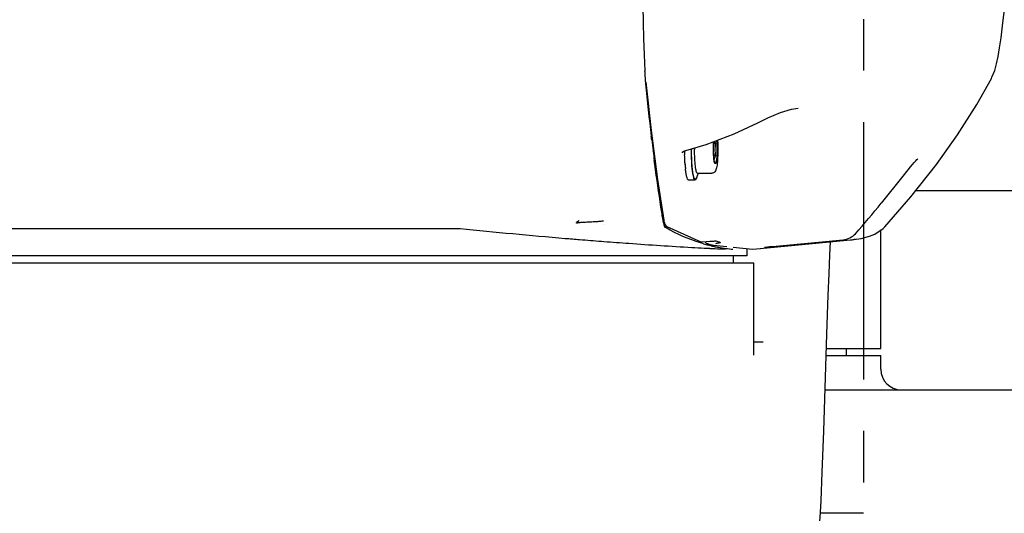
# Model space of a CAD drawing. Header units: millimetres. Extents: x 7426 to 8300, y 124 to 421.
# Tile 39 of 130: x 8025.26 to 8032.43, y 171.94 to 175.54. Entities that reach past the tile are written whole.
import ezdxf

# ---------------------------------------------------------------- set-up
doc = ezdxf.new("R2010")
doc.units = ezdxf.units.MM
doc.linetypes.add('BANKLINE1', pattern=[5.5, 4, -1.5])
doc.linetypes.add('CENTER', pattern=[0.6, 0.375, -0.075, 0.075, -0.075])
for name, color, linetype in [('00_COMPONENTS', 7, 'BANKLINE1'), ('DIM', 7, 'Continuous'), ('外形图', 7, 'Continuous')]:
    doc.layers.add(name, color=color, linetype=linetype)
doc.styles.add('微软雅黑', font='msyh.ttc')
doc.dimstyles.new('尺寸标注_1_20比例', dxfattribs={"dimtxt": 2.1, "dimasz": 1.7, "dimexe": 0.5, "dimexo": 0.4, "dimgap": 0.5, "dimtad": 1, "dimdec": 1, "dimlfac": 20, "dimdsep": 46, "dimtxsty": '微软雅黑', "dimcen": 0.09, "dimadec": 0, "dimazin": 0, "dimtp": 0.01, "dimtm": 0.01, "dimtfac": 1, "dimtdec": 1, "dimtofl": 0, "dimtmove": 0, "dimatfit": 3, "dimfxl": 1, "dimtolj": 1, "dimarcsym": 0})

# ---------------------------------------------------------------- blocks, each defined once
blk = doc.blocks.new('*D1530')
at = {"layer": 'Defpoints', "color": 0}
for p in [(8031.4074, 186.7919), (8031.4074, 171.2917), (8051.2192, 171.2917)]:
    blk.add_point(p, dxfattribs=at)
at = {"layer": 'DIM', "color": 0, "lineweight": -2}
for p, q in [((8031.8074, 186.7919), (8051.7192, 186.7919)), ((8051.2192, 185.0919), (8051.2192, 172.9917)), ((8031.8074, 171.2917), (8051.7192, 171.2917))]:
    blk.add_line(p, q, dxfattribs=at)
at = {"layer": 'DIM', "color": 0}
for points in [[(8051.5025, 185.0919), (8050.9358, 185.0919), (8051.2192, 186.7919)], [(8050.9358, 172.9917), (8051.5025, 172.9917), (8051.2192, 171.2917)]]:
    blk.add_solid(points, dxfattribs=at)
at = {"layer": 'DIM', "color": 0, "insert": (8049.6285, 179.0418), "char_height": 2.1, "attachment_point": 5, "rotation": 90, "style": '微软雅黑'}
blk.add_mtext('\\A1;310', dxfattribs=at)

msp = doc.modelspace()

# ---------------------------------------------------------------- linework, layer by layer
at = {"layer": '00_COMPONENTS', "linetype": 'CENTER', "ltscale": 5}
msp.add_line((8031.4074, 186.7919), (8031.4074, 171.2917), dxfattribs=at)
at = {"layer": '外形图', "linetype": 'Continuous'}
for p, q in [((8029.8126, 175.1608), (8029.8125, 175.1647)), ((8029.8203, 175.0824), (8029.8588, 174.7301)), ((8032.3388, 175.1096), (8032.3389, 175.1098)), ((8030.9318, 174.8929), (8030.9315, 174.8929)), ((8029.8611, 174.6816), (8029.8601, 174.69)), ((8029.8625, 174.6697), (8029.8611, 174.6816)), ((8029.8633, 174.6637), (8029.8625, 174.6697)), ((8029.8737, 174.5793), (8029.8733, 174.5825)), ((8030.091, 174.5749), (8030.1031, 174.5822)), ((8030.1031, 174.5822), (8030.1114, 174.585)), ((8030.3293, 174.6358), (8030.3159, 174.6358)), ((8029.884, 174.4995), (8029.8824, 174.512)), ((8030.3293, 174.5477), (8030.3159, 174.5477)), ((8029.8846, 174.4952), (8029.884, 174.4995)), ((8029.8863, 174.4823), (8029.8846, 174.4952)), ((8030.1303, 174.3717), (8030.1799, 174.3717)), ((8030.1842, 174.3776), (8030.1832, 174.3768)), ((8030.2019, 174.4192), (8030.1934, 174.3943)), ((8030.1971, 174.4192), (8030.3025, 174.4192)), ((8031.5369, 174.201), (8031.6951, 174.3985)), ((8040.2616, 174.2917), (8031.788, 174.2917)), ((8029.3344, 174.0726), (8029.3153, 174.0616)), ((8029.9495, 174.0581), (8029.9465, 174.0763)), ((8021.75, 174.0167), (8028.4667, 174.0167)), ((8029.3153, 174.0616), (8029.3149, 174.0611)), ((8029.3149, 174.0567), (8029.3149, 174.0611)), ((8029.3153, 174.0562), (8029.3149, 174.0567)), ((8029.512, 174.0441), (8029.5124, 174.0436)), ((8029.9691, 174.0205), (8029.9608, 174.0252)), ((8029.9699, 174.0327), (8029.9737, 174.0302)), ((8029.9739, 174.0301), (8029.9737, 174.0302)), ((8029.9739, 174.0301), (8030.222, 173.9195)), ((8031.5336, 173.7841), (8031.5343, 174.0061)), ((8031.5509, 174.0168), (8031.5642, 174.0305)), ((8031.5626, 174.0287), (8031.5642, 174.0305)), ((8030.6546, 173.8703), (8031.3367, 173.9354)), ((8030.7701, 173.8887), (8031.2591, 173.9343)), ((8031.3366, 173.9354), (8031.3889, 173.943)), ((8031.3367, 173.9354), (8031.3367, 173.9354)), ((8031.3889, 173.943), (8031.4501, 173.9605)), ((8029.4974, 173.9237), (8029.5149, 173.9223)), ((8030.2288, 173.9088), (8030.2196, 173.9116)), ((8030.222, 173.9195), (8030.2318, 173.9184)), ((8030.222, 173.9195), (8030.222, 173.9195)), ((8030.241, 173.9052), (8030.2288, 173.9088)), ((8030.2462, 173.8742), (8030.2581, 173.8736)), ((8030.2581, 173.8736), (8030.277, 173.8726)), ((8030.2724, 173.9044), (8030.2717, 173.9046)), ((8030.2811, 173.9037), (8030.2724, 173.9044)), ((8030.2724, 173.9044), (8030.313, 173.8941)), ((8030.2949, 173.891), (8030.2758, 173.8957)), ((8030.277, 173.8726), (8030.2863, 173.8722)), ((8030.313, 173.8941), (8030.4103, 173.8847)), ((8030.3543, 173.9186), (8030.3651, 173.9155)), ((8030.4557, 173.8663), (8030.4555, 173.8663)), ((8030.5573, 173.8705), (8030.5573, 173.8167)), ((8030.6546, 173.8703), (8030.657, 173.8706)), ((8030.6852, 173.8804), (8030.6863, 173.8806)), ((8030.6961, 173.8817), (8030.7073, 173.8828)), ((8030.725, 173.8845), (8030.7456, 173.8865)), ((8030.7456, 173.8865), (8030.7701, 173.8887)), ((8030.7479, 173.8807), (8030.7461, 173.8805)), ((8030.7712, 173.8827), (8030.7479, 173.8807)), ((8030.7802, 173.8835), (8030.7712, 173.8827)), ((8030.5573, 173.8167), (8021.7572, 173.8167)), ((8030.4573, 173.8167), (8030.4573, 173.7667)), ((8021.7074, 173.7667), (8030.6072, 173.7667)), ((8030.6073, 173.093), (8030.6073, 173.7667)), ((8031.5324, 173.1417), (8031.5336, 173.7841)), ((8031.117, 172.5402), (8031.1402, 173.2478)), ((8030.6073, 173.1917), (8030.6754, 173.1917)), ((8031.1367, 173.1417), (8031.5324, 173.1417)), ((8031.2824, 173.0917), (8031.2824, 173.1417)), ((8031.135, 173.0917), (8031.5323, 173.0917)), ((8031.5324, 172.9917), (8031.5324, 173.0917)), ((8031.1269, 172.8417), (8037.6367, 172.8417)), ((8031.1062, 172.2423), (8031.117, 172.5402)), ((8031.4074, 171.9417), (8031.0928, 171.9417))]:
    msp.add_line(p, q, dxfattribs=at)
for points in [[(8032.3388, 175.1096), (8032.3431, 175.1181), (8032.363, 175.1687), (8032.3761, 175.2167), (8032.3874, 175.2701), (8032.3983, 175.3329), (8032.4092, 175.4069), (8032.4202, 175.493), (8032.4313, 175.592)], [(8031.5626, 174.0287), (8031.7527, 174.2469), (8031.9377, 174.4822), (8032.0916, 174.699), (8032.233, 174.9208), (8032.3389, 175.1098)], [(8030.6357, 174.7869), (8030.7099, 174.8233), (8030.8029, 174.8624), (8030.8815, 174.8861), (8030.9319, 174.8929)], [(8029.8588, 174.7301), (8029.9054, 174.3727), (8029.9512, 174.0779)], [(8030.1114, 174.585), (8030.2608, 174.6287), (8030.4655, 174.7066), (8030.6357, 174.7869)], [(8030.0849, 174.5669), (8030.0856, 174.5686), (8030.091, 174.5749)], [(8031.7492, 174.465), (8031.764, 174.4826), (8031.7769, 174.4975), (8031.7878, 174.5096), (8031.7964, 174.5186), (8031.8024, 174.5243)], [(8031.6951, 174.3985), (8031.7327, 174.445), (8031.7492, 174.465)], [(8029.9512, 174.0779), (8029.9528, 174.0692), (8029.9564, 174.0549), (8029.9612, 174.0434), (8029.9699, 174.0327)], [(8031.4501, 173.9605), (8031.4889, 173.9765), (8031.5509, 174.0168)], [(8030.2318, 173.9184), (8030.2859, 173.9234), (8030.2979, 173.9244), (8030.3086, 173.9251), (8030.3177, 173.9256), (8030.3247, 173.9259), (8030.3295, 173.9259), (8030.3303, 173.9259)], [(8030.3302, 173.9259), (8030.3379, 173.9235), (8030.3543, 173.9186)], [(8030.457, 173.8802), (8030.5987, 173.8665), (8030.657, 173.8706)], [(8030.6863, 173.8806), (8030.6886, 173.8808), (8030.6918, 173.8812), (8030.6961, 173.8817)], [(8030.7073, 173.8828), (8030.7214, 173.8842), (8030.725, 173.8845)], [(8031.1402, 173.2478), (8031.1503, 173.5305), (8031.1565, 173.6863), (8031.1626, 173.8237), (8031.1676, 173.9193)], [(8031.0755, 171.6726), (8031.0788, 171.7164), (8031.0822, 171.7648), (8031.0858, 171.8189), (8031.0894, 171.8803), (8031.0933, 171.951), (8031.0973, 172.033), (8031.1062, 172.2423)]]:
    msp.add_lwpolyline(points, dxfattribs=at)
for centre, radius, start, end in [((8145.5714, 178.9983), 115.8224, 180.028062, 181.896749), ((8031.397, 175.2128), 1.5852, 181.87758, 183.58176), ((8031.035, 175.1901), 1.2226, 183.58092, 185.09002), ((8030.8074, 175.1703), 0.994, 185.11803, 185.71764), ((8049.1927, 177.0031), 19.4705, 185.69429, 186.82288), ((8046.6279, 176.6981), 16.8876, 186.91899, 187.19685), ((8030.8542, 174.6045), 0.5392, 175.13739, 176.66351), ((8045.7151, 176.5829), 15.9676, 187.20839, 187.4518), ((8031.8503, 174.5915), 1.7471, 180.30527, 181.2445), ((8031.9263, 174.5917), 1.7736, 179.82718, 179.99996), ((8031.8931, 174.5917), 1.7398, 179.81873, 179.99996), ((8031.5665, 174.5917), 1.3908, 179.49924, 179.99998), ((8030.4326, 174.5268), 0.1141, 191.66949, 192.15295), ((8031.0617, 174.5486), 0.9573, 184.0028, 185.89006), ((8030.3467, 174.5034), 0.026, 200.91921, 203.06481), ((8030.3418, 174.5013), 0.0207, 203.07656, 205.05687), ((8030.3477, 174.5034), 0.026, 200.91921, 203.06481), ((8030.1799, 174.3752), 0.00342, 270.04787, 281.76056), ((8030.181, 174.3751), 0.00339, 261.14748, 269.97931), ((8030.3015, 174.4466), 0.0274, 269.99953, 272.18826), ((8027.1428, 177.7486), 5.6473, 318.12584, 321.08279), ((8032.8784, 217.0367), 43.2455, 264.14512, 265.16578), ((8032.5443, 213.0558), 39.2506, 265.162, 265.31407), ((8032.488, 212.3657), 38.5582, 265.31371, 265.55164), ((8031.3027, 174.0711), 0.1378, 275.43454, 289.2953), ((8031.1394, 191.5355), 17.6839, 266.81124, 267.10469), ((8030.5569, 174.9985), 1.138, 253.88377, 255.69878), ((8030.8732, 186.1184), 12.2603, 267.25585, 267.60834), ((8030.5417, 174.9371), 1.0748, 256.72445, 258.04878), ((8030.5352, 174.9064), 1.0434, 258.04721, 259.76326), ((8030.2457, 174.8252), 0.9208, 275.36816, 275.91673), ((8030.5278, 174.8644), 1.0008, 259.75502, 262.89162), ((8030.5223, 174.8207), 0.9567, 262.89514, 265.9966), ((8029.9775, 182.6126), 8.7659, 275.25345, 275.38763), ((8031.6824, 172.9917), 0.15, 180, 270)]:
    msp.add_arc(centre, radius, start, end, dxfattribs=at)
for points, knots in [([(8030.3136, 174.5917), (8030.3136, 174.5969), (8030.3138, 174.6162), (8030.3146, 174.6356), (8030.3158, 174.6498)], [0, 0, 0, 0, 0.26446, 1, 1, 1, 1]), ([(8030.321, 174.6517), (8030.3215, 174.6503), (8030.3238, 174.6448), (8030.3268, 174.6395), (8030.3293, 174.6358)], [0, 0, 0, 0, 0.240735, 1, 1, 1, 1]), ([(8030.336, 174.6576), (8030.3365, 174.6527), (8030.3384, 174.6308), (8030.339, 174.6088), (8030.339, 174.5917)], [0, 0, 0, 0, 0.222756, 1, 1, 1, 1]), ([(8030.337, 174.658), (8030.3375, 174.6531), (8030.3394, 174.6311), (8030.34, 174.6089), (8030.34, 174.5917)], [0, 0, 0, 0, 0.222346, 1, 1, 1, 1]), ([(8030.3437, 174.6604), (8030.344, 174.6549), (8030.3453, 174.6321), (8030.3457, 174.6092), (8030.3457, 174.5917)], [0, 0, 0, 0, 0.2384, 1, 1, 1, 1]), ([(8030.1799, 174.3717), (8030.1777, 174.3717), (8030.1726, 174.3781), (8030.1687, 174.3906), (8030.164, 174.4111), (8030.1585, 174.4506), (8030.1539, 174.5117), (8030.1527, 174.5637), (8030.1527, 174.5917)], [0, 0, 0, 0, 0.030192, 0.090364, 0.183242, 0.306394, 0.625159, 1, 1, 1, 1]), ([(8030.1832, 174.3776), (8030.1824, 174.3769), (8030.1805, 174.3755), (8030.1769, 174.3769), (8030.1743, 174.3806), (8030.1716, 174.3863), (8030.1691, 174.3943), (8030.1655, 174.409), (8030.1617, 174.4324), (8030.158, 174.4656), (8030.1553, 174.5044), (8030.1536, 174.5471), (8030.1533, 174.5766), (8030.1533, 174.5917)], [0, 0, 0, 0, 0.014406, 0.027508, 0.046558, 0.074354, 0.111535, 0.158072, 0.277672, 0.428631, 0.604568, 0.797835, 1, 1, 1, 1]), ([(8030.1803, 174.3718), (8030.1779, 174.3723), (8030.1733, 174.3792), (8030.1692, 174.3921), (8030.1648, 174.413), (8030.1611, 174.44), (8030.1579, 174.4727), (8030.1547, 174.5239), (8030.1538, 174.5641), (8030.1538, 174.5917)], [0, 0, 0, 0, 0.032735, 0.095523, 0.189942, 0.31346, 0.461891, 0.629951, 1, 1, 1, 1]), ([(8030.1967, 174.4193), (8030.1949, 174.4195), (8030.1912, 174.4248), (8030.188, 174.4348), (8030.1845, 174.451), (8030.1802, 174.482), (8030.1767, 174.5296), (8030.1757, 174.5699), (8030.1757, 174.5917)], [0, 0, 0, 0, 0.03182, 0.093708, 0.187604, 0.311005, 0.628274, 1, 1, 1, 1]), ([(8030.3457, 174.5917), (8030.3457, 174.5713), (8030.345, 174.5416), (8030.3424, 174.504), (8030.3399, 174.4803), (8030.3367, 174.4604), (8030.3324, 174.4433), (8030.3257, 174.4298), (8030.3149, 174.4212), (8030.3068, 174.4192), (8030.3025, 174.4192)], [0, 0, 0, 0, 0.323316, 0.468522, 0.59539, 0.700817, 0.786966, 0.874059, 0.932775, 1, 1, 1, 1]), ([(8030.3198, 174.5036), (8030.3172, 174.5159), (8030.3145, 174.5454), (8030.3136, 174.5748), (8030.3136, 174.5917)], [0, 0, 0, 0, 0.42648, 1, 1, 1, 1]), ([(8030.3146, 174.5917), (8030.3146, 174.5955), (8030.3147, 174.6102), (8030.3152, 174.625), (8030.3159, 174.6359)], [0, 0, 0, 0, 0.257652, 1, 1, 1, 1]), ([(8030.3159, 174.5476), (8030.3157, 174.5511), (8030.3149, 174.5658), (8030.3146, 174.5805), (8030.3146, 174.5917)], [0, 0, 0, 0, 0.239156, 1, 1, 1, 1]), ([(8030.339, 174.5917), (8030.339, 174.584), (8030.3388, 174.5689), (8030.3378, 174.5472), (8030.3363, 174.5279), (8030.3344, 174.5118), (8030.3323, 174.5009), (8030.3304, 174.4945), (8030.329, 174.4915), (8030.3277, 174.4895), (8030.3248, 174.4888), (8030.3237, 174.4912), (8030.323, 174.4926)], [0, 0, 0, 0, 0.212084, 0.41329, 0.593383, 0.743264, 0.85567, 0.896298, 0.92625, 0.946247, 0.95978, 1, 1, 1, 1]), ([(8030.34, 174.5917), (8030.34, 174.5839), (8030.3398, 174.5686), (8030.3388, 174.5467), (8030.3373, 174.5272), (8030.3356, 174.5129), (8030.3338, 174.5035), (8030.3326, 174.4982), (8030.3313, 174.494), (8030.3299, 174.4911), (8030.3285, 174.4892), (8030.3253, 174.4891), (8030.3244, 174.4917), (8030.3238, 174.4932)], [0, 0, 0, 0, 0.213376, 0.415521, 0.595886, 0.745127, 0.805689, 0.855889, 0.895298, 0.923859, 0.942547, 0.955867, 1, 1, 1, 1]), ([(8030.1067, 174.4817), (8030.1063, 174.4874), (8030.1048, 174.5113), (8030.1039, 174.5353), (8030.1035, 174.5535)], [0, 0, 0, 0, 0.237359, 1, 1, 1, 1]), ([(8030.3208, 174.5037), (8030.3202, 174.5066), (8030.3178, 174.5211), (8030.3166, 174.5358), (8030.3159, 174.5476)], [0, 0, 0, 0, 0.198619, 1, 1, 1, 1]), ([(8030.3293, 174.5477), (8030.3277, 174.5454), (8030.3224, 174.5367), (8030.3189, 174.5266), (8030.3184, 174.5191)], [0, 0, 0, 0, 0.267926, 1, 1, 1, 1]), ([(8030.3224, 174.4941), (8030.3221, 174.4947), (8030.3211, 174.4978), (8030.3203, 174.501), (8030.3198, 174.5036)], [0, 0, 0, 0, 0.207251, 1, 1, 1, 1]), ([(8030.3234, 174.4941), (8030.3232, 174.4947), (8030.3222, 174.4975), (8030.3215, 174.5004), (8030.321, 174.5028)], [0, 0, 0, 0, 0.209564, 1, 1, 1, 1]), ([(8029.9465, 174.0763), (8029.9412, 174.1084), (8029.9194, 174.2435), (8029.9, 174.379), (8029.8863, 174.4823)], [0, 0, 0, 0, 0.238096, 1, 1, 1, 1]), ([(8030.1303, 174.3717), (8030.1277, 174.3717), (8030.1221, 174.3799), (8030.118, 174.3948), (8030.1129, 174.4199), (8030.1106, 174.4392), (8030.1095, 174.4503)], [0, 0, 0, 0, 0.094732, 0.292138, 0.597646, 1, 1, 1, 1]), ([(8030.1854, 174.3762), (8030.185, 174.3756), (8030.1838, 174.3738), (8030.1821, 174.3721), (8030.1806, 174.3718)], [0, 0, 0, 0, 0.319881, 1, 1, 1, 1]), ([(8030.1864, 174.3762), (8030.186, 174.3755), (8030.1847, 174.3736), (8030.1826, 174.3717), (8030.181, 174.3717)], [0, 0, 0, 0, 0.330244, 1, 1, 1, 1]), ([(8030.1882, 174.3823), (8030.188, 174.3818), (8030.1872, 174.3798), (8030.1863, 174.3778), (8030.1855, 174.3765)], [0, 0, 0, 0, 0.279459, 1, 1, 1, 1]), ([(8030.1913, 174.3882), (8030.1909, 174.387), (8030.1896, 174.3829), (8030.188, 174.3788), (8030.1864, 174.3762)], [0, 0, 0, 0, 0.299142, 1, 1, 1, 1]), ([(8029.3149, 174.0567), (8029.3149, 174.0574), (8029.3182, 174.058), (8029.3226, 174.0591), (8029.3318, 174.0601), (8029.3431, 174.0612), (8029.3571, 174.0622), (8029.3792, 174.0634), (8029.4091, 174.0652), (8029.4443, 174.0673), (8029.4718, 174.0688), (8029.4901, 174.0703), (8029.5004, 174.0714), (8029.5073, 174.0725), (8029.5109, 174.0731), (8029.512, 174.0737)], [0, 0, 0, 0, 0.009906, 0.036996, 0.081622, 0.141628, 0.213222, 0.29257, 0.477022, 0.666712, 0.826447, 0.892877, 0.945633, 0.9817, 1, 1, 1, 1]), ([(8029.9567, 174.0307), (8029.9573, 174.0295), (8029.9583, 174.0274), (8029.9599, 174.0256), (8029.9608, 174.0252)], [0, 0, 0, 0, 0.589172, 1, 1, 1, 1]), ([(8029.5149, 173.9223), (8029.5758, 173.9176), (8029.7893, 173.9016), (8030.0029, 173.8875), (8030.1557, 173.879)], [0, 0, 0, 0, 0.285199, 1, 1, 1, 1]), ([(8030.2551, 173.9204), (8030.2553, 173.9196), (8030.2558, 173.9179), (8030.2564, 173.9163), (8030.2567, 173.9155)], [0, 0, 0, 0, 0.50152, 1, 1, 1, 1]), ([(8030.2567, 173.9155), (8030.2578, 173.913), (8030.2602, 173.9085), (8030.2653, 173.9061), (8030.2675, 173.9063)], [0, 0, 0, 0, 0.544462, 1, 1, 1, 1]), ([(8030.2675, 173.9063), (8030.268, 173.9064), (8030.269, 173.9066), (8030.27, 173.907), (8030.2705, 173.9072)], [0, 0, 0, 0, 0.476627, 1, 1, 1, 1]), ([(8030.3633, 173.912), (8030.3599, 173.9115), (8030.3523, 173.9106), (8030.3448, 173.9097), (8030.3407, 173.9093)], [0, 0, 0, 0, 0.456738, 1, 1, 1, 1]), ([(8030.3616, 173.8688), (8030.3636, 173.8687), (8030.3768, 173.8682), (8030.3901, 173.8679), (8030.4014, 173.8676)], [0, 0, 0, 0, 0.147675, 1, 1, 1, 1])]:
    msp.add_open_spline(points, degree=3, knots=knots, dxfattribs=at)
for points in [[(8030.3293, 174.6358), (8030.326, 174.6213), (8030.324, 174.6065), (8030.324, 174.5917)], [(8030.324, 174.5917), (8030.324, 174.577), (8030.326, 174.5621), (8030.3293, 174.5477)], [(8030.1883, 174.3828), (8030.1871, 174.381), (8030.1858, 174.3792), (8030.1842, 174.3776)], [(8030.1913, 174.3887), (8030.1904, 174.3867), (8030.1894, 174.3847), (8030.1883, 174.3828)], [(8030.1933, 174.3939), (8030.1927, 174.3922), (8030.192, 174.3904), (8030.1913, 174.3887)], [(8029.9495, 174.0581), (8029.9511, 174.0488), (8029.9527, 174.0393), (8029.9567, 174.0307)], [(8030.2196, 173.9116), (8030.1326, 173.9386), (8030.0485, 173.976), (8029.9691, 174.0205)], [(8031.2591, 173.9343), (8031.2921, 173.9373), (8031.3257, 173.9543), (8031.3478, 173.979)]]:
    msp.add_open_spline(points, degree=3, dxfattribs=at)

# ---------------------------------------------------------------- dimensions: what is measured, and where the dimension line sits
at = {"layer": 'DIM'}
dim = msp.add_linear_dim(base=(8051.2192, 171.2917), p1=(8031.4074, 186.7919), p2=(8031.4074, 171.2917), angle=90, dimstyle='尺寸标注_1_20比例', dxfattribs=at)
dim.commit()
dim.dimension.update_dxf_attribs({"geometry": '*D1530', "text_midpoint": (8051.2192, 179.0418), "dimtype": 160})

doc.saveas('drawing.dxf')
